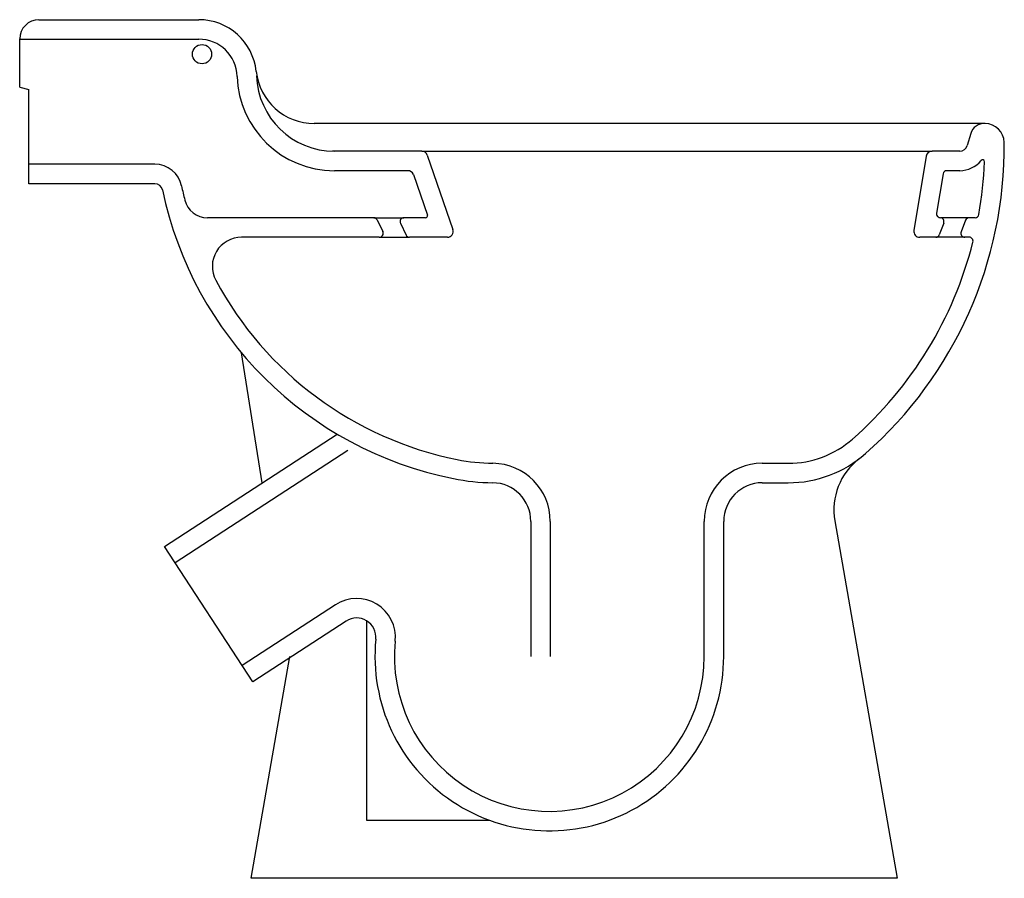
# Model space of a CAD drawing. Header units: millimetres. Extents: x 0 to 0.506, y 0 to 0.441.
import ezdxf

# ---------------------------------------------------------------- set-up
doc = ezdxf.new("R2010")
doc.units = ezdxf.units.MM
doc.layers.add('BLOCKS', color=3, linetype='Continuous')

msp = doc.modelspace()

# ---------------------------------------------------------------- linework, layer by layer
at = {"layer": 'BLOCKS'}
for p, q in [((0.009909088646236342, 0.4409544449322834), (0.09197182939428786, 0.4409544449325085)), ((-3.699369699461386e-12, 0.4062726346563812), (-3.925038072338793e-12, 0.431045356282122)), ((-3.923332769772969e-12, 0.4309544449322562), (0.09197182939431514, 0.4309544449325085)), ((-3.699369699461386e-12, 0.4062726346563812), (0.004707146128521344, 0.4050248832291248)), ((0.004707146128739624, 0.3567271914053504), (0.004707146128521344, 0.4050248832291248)), ((0.495426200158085, 0.3876230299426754), (0.1513556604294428, 0.3876230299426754)), ((0.488589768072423, 0.3824577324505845), (0.4868485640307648, 0.3763264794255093)), ((0.2065235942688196, 0.3734192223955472), (0.1606249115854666, 0.3734192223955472)), ((0.2065235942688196, 0.3734192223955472), (0.4687360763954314, 0.3734192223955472)), ((0.2093586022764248, 0.3714004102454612), (0.2225700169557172, 0.3332278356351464)), ((0.4657766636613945, 0.3709110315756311), (0.4594329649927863, 0.3327384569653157)), ((0.4830007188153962, 0.3734192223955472), (0.4687360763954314, 0.3734192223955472)), ((0.06945971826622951, 0.366727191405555), (0.004707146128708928, 0.3667271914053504)), ((0.1994025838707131, 0.3634192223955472), (0.1616646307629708, 0.3634192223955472)), ((0.2022375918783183, 0.3614004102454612), (0.2094456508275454, 0.3405737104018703)), ((0.4743909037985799, 0.3617470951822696), (0.4710385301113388, 0.3415745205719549)), ((0.4830007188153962, 0.3634192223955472), (0.476363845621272, 0.3634192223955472)), ((0.06945971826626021, 0.3567271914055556), (0.004707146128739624, 0.3567271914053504)), ((0.1818708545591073, 0.3392466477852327), (0.09647325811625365, 0.3392466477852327)), ((0.1818708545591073, 0.3392466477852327), (0.1973973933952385, 0.3392466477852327)), ((0.2085006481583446, 0.3392466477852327), (0.1973973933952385, 0.3392466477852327)), ((0.4907999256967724, 0.3392466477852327), (0.473011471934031, 0.3392466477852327)), ((0.1836742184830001, 0.3381114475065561), (0.1865515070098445, 0.3321114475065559)), ((0.1955940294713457, 0.3363818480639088), (0.1984713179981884, 0.3303818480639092)), ((0.4747483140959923, 0.336535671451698), (0.4724663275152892, 0.3305356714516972)), ((0.4859879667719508, 0.3379576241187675), (0.4837059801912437, 0.3319576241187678)), ((0.1847481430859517, 0.3292466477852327), (0.1139671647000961, 0.3292466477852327)), ((0.1847481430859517, 0.3292466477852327), (0.2002746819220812, 0.3292466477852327)), ((0.219735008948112, 0.3292466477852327), (0.2002746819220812, 0.3292466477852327)), ((0.4877876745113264, 0.3292466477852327), (0.4623923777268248, 0.3292466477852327)), ((0.1245578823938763, 0.2031237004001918), (0.1139545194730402, 0.2698517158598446)), ((0.07441683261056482, 0.1704834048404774), (0.1630441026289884, 0.2281770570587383)), ((0.07987242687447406, 0.1621026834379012), (0.1684996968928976, 0.2197963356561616)), ((0.3814999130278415, 0.213136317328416), (0.3948580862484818, 0.213136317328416)), ((0.3814999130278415, 0.203136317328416), (0.3948580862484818, 0.203136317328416)), ((0.2625908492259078, 0.1833181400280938), (0.2625908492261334, 0.1139545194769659)), ((0.2725908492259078, 0.1833181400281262), (0.2725908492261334, 0.1139545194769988)), ((0.3516817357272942, 0.1139545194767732), (0.3516817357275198, 0.1833181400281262)), ((0.3616817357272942, 0.1139545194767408), (0.3616817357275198, 0.1833181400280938)), ((0.4187934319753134, 0.1835428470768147), (0.45086353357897, 5.684341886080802e-16)), ((0.1197229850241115, 0.100885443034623), (0.07441683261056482, 0.1704834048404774)), ((0.1622417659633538, 0.1404960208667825), (0.114267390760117, 0.1092661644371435)), ((0.1676973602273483, 0.132115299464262), (0.1197229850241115, 0.100885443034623)), ((0.1783635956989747, 0.02972726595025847), (0.1783635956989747, 0.1322083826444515)), ((0.1189090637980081, 5.684341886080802e-16), (0.1387272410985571, 0.1139545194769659)), ((0.2416026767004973, 0.02972726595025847), (0.1783635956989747, 0.02972726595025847)), ((0.45086353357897, 5.684341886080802e-16), (0.1189090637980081, 5.684341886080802e-16))]:
    msp.add_line(p, q, dxfattribs=at)
msp.add_circle((0.09366553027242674, 0.4232566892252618), 0.004954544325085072, dxfattribs=at)
for centre, radius, start, end in [((0.009909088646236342, 0.431045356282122), 0.009909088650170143, 90, 180), ((0.09197182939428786, 0.4112271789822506), 0.02972726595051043, 6.14726388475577, 90), ((0.09197182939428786, 0.4112271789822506), 0.01972726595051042, 1.801526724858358, 90), ((0.1616646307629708, 0.4134192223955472), 0.05, 181.8015267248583, 270), ((0.1513556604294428, 0.4176230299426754), 0.03, 186.1472638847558, 270), ((0.1616646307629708, 0.4134192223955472), 0.04, 181.8015267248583, 270), ((0.495426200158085, 0.3805162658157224), 0.007106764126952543, 85.86359672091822, 164.1460746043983), ((0.4959388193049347, 0.377695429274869), 0.009909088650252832, 1.540350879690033, 89.99999999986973), ((0.295667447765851, 0.3759074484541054), 0.2101869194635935, 311.3340426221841, 0.560012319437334), ((0.4830007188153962, 0.377419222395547), 0.004, 270, 344.1460746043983), ((0.2065235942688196, 0.3704192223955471), 0.003, 19.09058491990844, 90), ((0.4687360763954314, 0.3704192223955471), 0.003, 90, 170.5645470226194), ((0.06945971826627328, 0.3527271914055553), 0.014, 11.77102773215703, 90.0000000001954), ((0.4830007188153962, 0.377419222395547), 0.014, 270, 321.247214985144), ((0.295667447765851, 0.3759074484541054), 0.2001869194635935, 349.9277753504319, 357.733417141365), ((0.494698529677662, 0.3680298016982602), 0.001, 357.733417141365, 141.2472149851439), ((0.1994025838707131, 0.3604192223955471), 0.003, 19.09058491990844, 90), ((0.476363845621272, 0.3614192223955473), 0.002, 90, 170.5645470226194), ((0.06945971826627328, 0.3527271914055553), 0.004, 11.77102773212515, 90.0000000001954), ((0.2603090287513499, 0.3924969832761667), 0.1809489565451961, 191.771027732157, 194.1321132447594), ((0.2603090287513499, 0.3924969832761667), 0.1909489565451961, 191.771027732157, 258.6681622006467), ((0.09647325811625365, 0.3512466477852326), 0.012, 194.1321132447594, 270), ((0.1818708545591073, 0.3372466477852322), 0.002, 25.61995801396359, 90), ((0.1973973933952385, 0.3372466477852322), 0.002, 90, 205.6199580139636), ((0.2085006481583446, 0.3402466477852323), 0.001, 270, 19.09058491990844), ((0.473011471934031, 0.3412466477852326), 0.002, 170.5645470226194, 270), ((0.4728789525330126, 0.3372466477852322), 0.002, 339.1766340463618, 86.20914006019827), ((0.4878573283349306, 0.3372466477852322), 0.002, 90, 159.1766340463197), ((0.4907999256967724, 0.3412466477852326), 0.002, 270, 349.9277753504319), ((0.1139671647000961, 0.3142466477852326), 0.015, 90, 208.1338240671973), ((0.1847481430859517, 0.3312466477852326), 0.002, 270, 25.61995801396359), ((0.2002746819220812, 0.3312466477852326), 0.002, 205.6199580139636, 270), ((0.219735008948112, 0.3322466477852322), 0.003, 270, 19.09058491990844), ((0.4623923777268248, 0.3322466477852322), 0.003, 170.5645470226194, 270), ((0.4705969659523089, 0.3312466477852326), 0.002, 270, 339.1766340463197), ((0.4855753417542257, 0.3312466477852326), 0.002, 159.1766340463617, 270), ((0.4877876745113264, 0.3272466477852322), 0.002, 345.786852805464, 90), ((0.295667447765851, 0.3759074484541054), 0.2001869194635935, 311.3340426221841, 345.786852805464), ((0.2603090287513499, 0.3924969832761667), 0.1809489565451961, 208.1338240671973, 258.6681622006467), ((0.3948580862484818, 0.263136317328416), 0.05, 270, 311.3340426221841), ((0.3948580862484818, 0.263136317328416), 0.06, 270, 311.3340426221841), ((0.2444032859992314, 0.3131260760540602), 0.1, 258.6681622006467, 269.2803029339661), ((0.2427726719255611, 0.1833181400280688), 0.02981817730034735, 6.513775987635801e-11, 89.28030293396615), ((0.381499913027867, 0.1833181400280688), 0.02981817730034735, 90.00000000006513, 179.9999999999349), ((0.4513009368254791, 0.1892228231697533), 0.033, 127.3665806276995, 189.9111316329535), ((0.2444032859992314, 0.3131260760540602), 0.11, 258.6681622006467, 269.2803029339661), ((0.2427726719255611, 0.1833181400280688), 0.01981817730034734, 6.513775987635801e-11, 89.28030293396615), ((0.381499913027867, 0.1833181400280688), 0.01981817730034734, 90.00000000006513, 179.9999999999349), ((0.1731033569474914, 0.1238107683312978), 0.01990908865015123, 354.3144220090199, 123.0629011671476), ((0.1731033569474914, 0.1238107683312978), 0.009909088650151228, 354.3144220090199, 123.0629011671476), ((0.2721023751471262, 0.1139545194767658), 0.0895793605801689, 174.3144220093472, 0), ((0.2721023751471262, 0.1139545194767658), 0.07957936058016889, 174.3144220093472, 0)]:
    msp.add_arc(centre, radius, start, end, dxfattribs=at)

doc.saveas('drawing.dxf')
